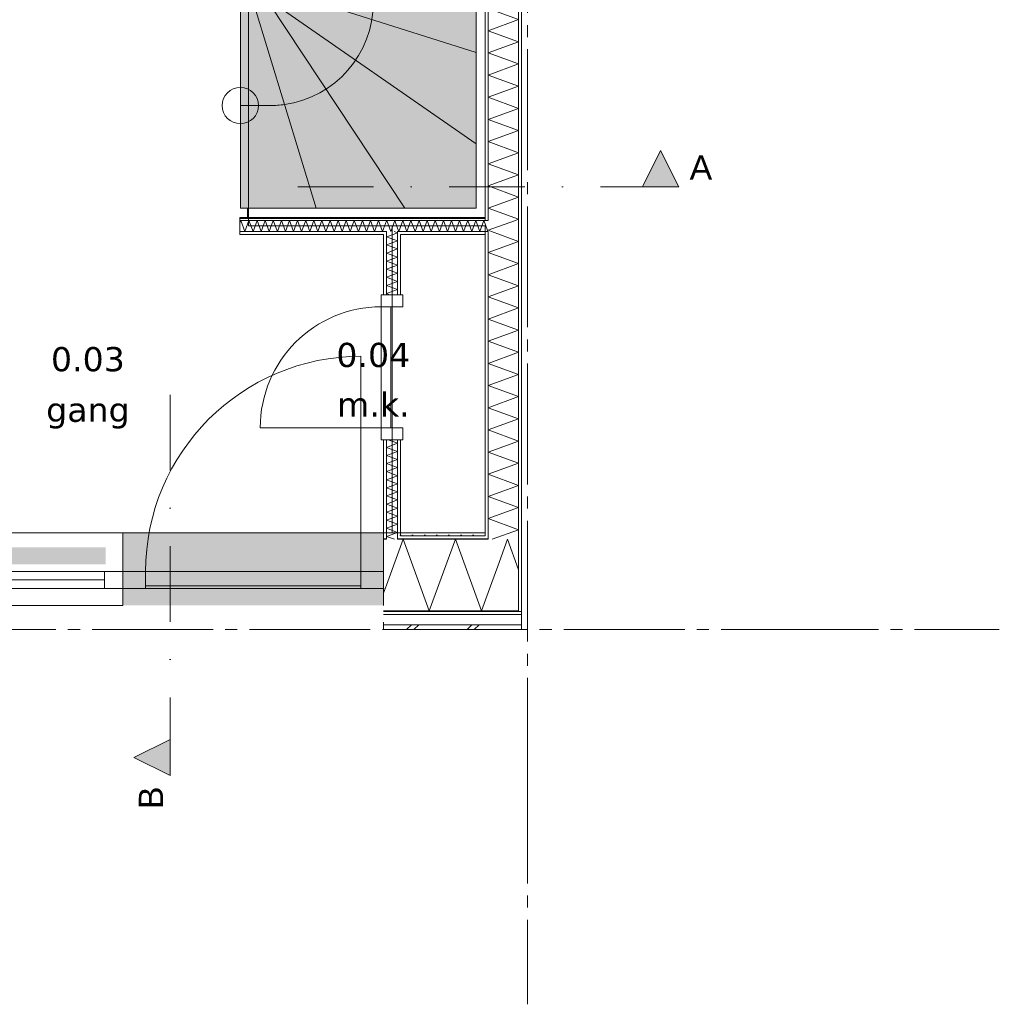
# Model space of a CAD drawing. Header units: millimetres. Extents: x -1649 to 77889, y -1550 to 37834.
# Tile 2 of 27: x 2401 to 6450, y -1550 to 2522. Entities that reach past the tile are written whole.
import ezdxf
from ezdxf.enums import TextEntityAlignment as Align

# ---------------------------------------------------------------- set-up
doc = ezdxf.new("R2010")
doc.units = ezdxf.units.MM
doc.header["$MEASUREMENT"] = 0
for name, pattern in [('B0204', [650, 500, -50, 50, -50]), ('B0302', [625.500011, 313.000011, -156.25, 0, -156.25]), ('B0701', [117.059997, 77.999997, -39.06])]:
    doc.linetypes.add(name, pattern=pattern)
for name, color, linetype in [('24 Trappen', 7, 'Continuous'), ('24 Trappen Afdek-arcering', 7, 'Continuous'), ('A Lijn doorsnede', 7, 'Continuous'), ('A Lijn doorsnede 2D arcering', 7, 'Continuous'), ('A Stramien.module', 7, 'Continuous'), ('New_21 Buitenwanden', 7, 'Continuous'), ('New_21 Buitenwanden 2D arcering', 7, 'Continuous'), ('New_21 Buitenwanden Afdek-arcering', 7, 'Continuous'), ('New_21 Buitenwanden Deuren', 7, 'Continuous'), ('New_21 Buitenwanden Doorsnede-arcering', 7, 'Continuous'), ('New_21 Buitenwanden Laagscheidingslijnen', 7, 'Continuous'), ('New_21 Buitenwanden Ramen', 7, 'Continuous'), ('New_22 C Binnenwanden', 7, 'Continuous'), ('New_22 C Binnenwanden Deuren', 7, 'Continuous'), ('New_22 C Binnenwanden Doorsnede-arcering', 7, 'Continuous'), ('New_22 C Binnenwanden Laagscheidingslijnen', 7, 'Continuous'), ('New_Z Gebruiksopp', 7, 'Continuous'), ('New_Z Gebruiksopp Zone omranding', 7, 'Continuous'), ('New_Z Gebruiksopp Zone tekst', 7, 'Continuous')]:
    doc.layers.add(name, color=color, linetype=linetype)
doc.styles.add('GENERATED_STYLE_1', font='verdana.ttf')
doc.styles.add('GENERATED_STYLE_2', font='verdana.ttf')
doc.styles.add('GENERATED_STYLE_3', font='arial.ttf')
pattern_1 = [(270, (0, 0), (25, 0), [])]
pattern_2 = [(90, (0, 0), (-25, 0), [])]
pattern_3 = [(180, (0, 0), (0, 25), [])]
pattern_4 = [(0, (0, 0), (0, 25), [])]

# ---------------------------------------------------------------- blocks, each defined once
blk = doc.blocks.new('gang_0.03_3_1', base_point=(2682.6, 1094.7))
at = {"layer": 'New_Z Gebruiksopp Zone tekst', "color": 2, "lineweight": 0}
for tag, style, p in [('DUMMY_941', 'GENERATED_STYLE_1', (2682.6, 1203.4)), ('DUMMY_942', 'GENERATED_STYLE_2', (2682.6, 996.3))]:
    blk.add_attdef(tag, text='', height=100, dxfattribs=dict(at, style=style)).set_placement(p, align=Align.TOP_LEFT)
for tag, style, p in [('ROOM_NUMBER', 'GENERATED_STYLE_1', (2682.6, 1168.1)), ('ROOM_NAME', 'GENERATED_STYLE_2', (2682.6, 959.1))]:
    blk.add_attdef(tag, text='', height=100, dxfattribs=dict(at, style=style)).set_placement(p, align=Align.TOP_CENTER)
blk = doc.blocks.new('m.k._0.04_4_1', base_point=(3862.3, 1112.2))
at = {"layer": 'New_Z Gebruiksopp Zone tekst', "color": 2, "lineweight": 0}
for tag, style, p in [('DUMMY_941', 'GENERATED_STYLE_1', (3862.3, 1220.9)), ('DUMMY_942', 'GENERATED_STYLE_2', (3862.3, 1013.8))]:
    blk.add_attdef(tag, text='', height=100, dxfattribs=dict(at, style=style)).set_placement(p, align=Align.TOP_LEFT)
for tag, style, p in [('ROOM_NUMBER', 'GENERATED_STYLE_1', (3862.3, 1185.6)), ('ROOM_NAME', 'GENERATED_STYLE_2', (3862.3, 980.8))]:
    blk.add_attdef(tag, text='', height=100, dxfattribs=dict(at, style=style)).set_placement(p, align=Align.TOP_CENTER)
blk = doc.blocks.new('Stair_1_1')
at = {"layer": '24 Trappen Afdek-arcering', "linetype": 'Continuous', "lineweight": 0, "true_color": 0xffffff}
for points in [[(3862, 3143.9), (4287, 3143.9), (4287, 3313.9)], [(3437, 2923.9), (4287, 2923.9), (4287, 3143.9), (3862, 3143.9), (3437, 2973.9)], [(3437, 2703.9), (4287, 2703.9), (4287, 2923.9), (3437, 2923.9)], [(3437, 2656), (4287, 2386), (4287, 2703.9), (3437, 2703.9)], [(3437, 2599.1), (4287, 2008.7), (4287, 2386), (3437, 2656)], [(3366.9, 2592), (3312.9, 2592), (3312.9, 1742), (3626.6, 1742)], [(3429.9, 2592), (3366.9, 2592), (3626.6, 1742), (3993, 1742)], [(3429.9, 2592), (3993, 1742), (4287, 1742), (4287, 2008.7), (3437, 2599.1), (3437, 2592)]]:
    blk.add_hatch(color=7, dxfattribs=at).paths.add_polyline_path(points)
at = {"layer": '24 Trappen', "color": 9, "linetype": 'B0701', "lineweight": 0}
for p, q in [((4325, 5080), (3369, 5080)), ((3369, 5080), (3369, 5042)), ((4325, 3436.8), (4325, 5080)), ((3369, 5042), (3311, 5042)), ((3311, 5042), (3311, 4192)), ((3369, 5042), (4287, 5042)), ((3703, 5042), (3369, 5042)), ((3703, 5042), (3395.9, 4192)), ((3395.9, 4192), (3703, 5042)), ((4126.2, 5042), (3429.9, 4192)), ((3429.9, 4192), (4126.2, 5042)), ((4126.2, 5042), (3703, 5042)), ((4287, 5042), (4126.2, 5042)), ((4287, 5042), (4287, 3421.6)), ((4287, 4655.6), (4287, 5042)), ((3369, 4617), (3619, 4867)), ((4287, 4655.6), (3437, 4184.9)), ((3437, 4184.9), (4287, 4655.6)), ((4287, 4323.2), (4287, 4655.6)), ((3437, 4617), (3369, 4617)), ((3619, 4367), (3369, 4617)), ((4287, 4323.2), (3437, 4100.2)), ((3437, 4100.2), (4287, 4323.2)), ((4287, 4023.9), (4287, 4323.2)), ((3311, 4192), (3369, 4192)), ((3437, 4192), (3369, 4192)), ((3369, 4192), (3369, 4154)), ((3369, 4192), (3395.9, 4192)), ((3369, 4154), (3399, 4154)), ((3395.9, 4192), (3429.9, 4192)), ((3399, 4154), (3399, 3066.4)), ((3429.9, 4192), (3437, 4192)), ((3437, 3081.6), (3437, 4192)), ((3437, 4192), (3437, 4184.9)), ((3437, 4184.9), (3437, 4100.2)), ((3862, 3251.6), (3862, 4192)), ((3437, 4100.2), (3437, 4023.9)), ((4287, 4023.9), (3437, 4023.9)), ((3437, 4023.9), (3437, 3803.9)), ((3437, 4023.9), (4287, 4023.9)), ((4287, 3803.9), (4287, 4023.9)), ((4287, 3803.9), (3437, 3803.9)), ((3437, 3803.9), (3437, 3583.9)), ((3437, 3803.9), (4287, 3803.9)), ((4287, 3583.9), (4287, 3803.9)), ((4287, 3583.9), (3437, 3583.9)), ((3437, 3583.9), (3437, 3363.9)), ((3437, 3583.9), (4287, 3583.9)), ((4287, 3421.6), (4287, 3583.9)), ((3437, 3081.6), (4287, 3421.6)), ((4142.7, 3363.9), (3437, 3363.9)), ((3437, 3363.9), (3437, 3143.9)), ((3437, 3363.9), (4142.7, 3363.9)), ((3437, 2973.9), (4287, 3313.9)), ((3592.7, 3143.9), (3437, 3143.9)), ((3437, 3143.9), (3437, 3081.6)), ((3437, 3143.9), (3592.7, 3143.9))]:
    blk.add_line(p, q, dxfattribs=at)
at = {"layer": '24 Trappen', "color": 9, "linetype": 'Continuous', "lineweight": 0}
for p, q in [((4287, 3313.9), (4287, 1742)), ((4287, 3143.9), (4287, 3313.9)), ((4325, 1704), (4325, 3329.1)), ((3612, 2893.9), (3862, 3143.9)), ((4287, 3143.9), (3862, 3143.9)), ((3862, 3143.9), (4287, 3143.9)), ((3862, 2592), (3862, 3143.9)), ((3862, 3143.9), (4112, 2893.9)), ((4287, 2923.9), (4287, 3143.9)), ((3437, 2592), (3437, 2973.9)), ((3437, 2973.9), (3437, 2923.9)), ((3399, 2958.7), (3399, 2630)), ((4287, 2923.9), (3437, 2923.9)), ((3437, 2923.9), (3437, 2703.9)), ((3437, 2923.9), (4287, 2923.9)), ((4287, 2703.9), (4287, 2923.9)), ((4287, 2703.9), (3437, 2703.9)), ((3437, 2703.9), (3437, 2656)), ((3437, 2703.9), (4287, 2703.9)), ((4287, 2386), (4287, 2703.9)), ((4287, 2386), (3437, 2656)), ((3437, 2656), (3437, 2599.1)), ((3437, 2656), (4287, 2386)), ((3399, 2630), (3342.9, 2630)), ((3342.9, 2630), (3342.9, 2592)), ((3366.9, 2592), (3312.9, 2592)), ((3312.9, 2592), (3312.9, 1742)), ((3342.9, 2592), (3437, 2592)), ((3626.6, 1742), (3366.9, 2592)), ((3366.9, 2592), (3626.6, 1742)), ((3429.9, 2592), (3366.9, 2592)), ((3993, 1742), (3429.9, 2592)), ((3429.9, 2592), (3993, 1742)), ((3437, 2592), (3429.9, 2592)), ((4287, 2008.7), (3437, 2599.1)), ((3437, 2599.1), (3437, 2592)), ((3437, 2599.1), (4287, 2008.7)), ((4287, 2008.7), (4287, 2386)), ((3312.9, 2167), (3437, 2167)), ((4287, 1742), (4287, 2008.7)), ((3312.9, 1742), (3626.6, 1742)), ((4287, 1742), (3342.9, 1742)), ((3342.9, 1742), (3342.9, 1704)), ((3626.6, 1742), (3993, 1742)), ((3993, 1742), (4287, 1742)), ((3342.9, 1704), (4325, 1704))]:
    blk.add_line(p, q, dxfattribs=at)
at = {"layer": '24 Trappen', "color": 9, "linetype": 'B0701', "lineweight": 0}
for centre, radius, start, end in [((3437, 4192), 425, 75.3544, 90), ((3437, 4192), 425, 0, 75.3544), ((3862, 3251.6), 75, 0, 180), ((3862, 3251.6), 75, 180, 0)]:
    blk.add_arc(centre, radius, start, end, dxfattribs=at)
at = {"layer": '24 Trappen', "color": 9, "linetype": 'Continuous', "lineweight": 0}
for centre, radius, start, end in [((3437, 2592), 425, 277.9125, 0), ((3312.9, 2167), 75, 0, 180), ((3312.9, 2167), 75, 180, 0), ((3437, 2592), 425, 270, 277.9125)]:
    blk.add_arc(centre, radius, start, end, dxfattribs=at)
blk = doc.blocks.new('Rnx horizontaal 26[1]_1')
at = {"layer": 'New_21 Buitenwanden Ramen', "color": 7, "linetype": 'Continuous', "lineweight": 0}
for p, q in [((1673, 400), (1661, 400)), ((1673, 400), (1661, 400)), ((2827, 400), (1673, 400)), ((1673, 388), (1673, 400)), ((1673, 388), (1673, 400)), ((1673, 373), (1673, 388)), ((1673, 373), (1673, 388)), ((1673, 240), (1673, 373)), ((1673, 240), (1673, 373)), ((2827, 388), (2827, 400)), ((2827, 388), (2827, 400)), ((2827, 400), (2839, 400)), ((2827, 400), (2839, 400)), ((2827, 373), (2827, 388)), ((2827, 373), (2827, 388)), ((2827, 240), (2827, 373)), ((2827, 240), (2827, 373)), ((1673, 240), (1749, 240)), ((1673, 177), (1673, 240)), ((1673, 177), (1673, 240)), ((1749, 240), (1749, 170)), ((1749, 240), (2751, 240)), ((2751, 205), (1749, 205)), ((2751, 170), (2751, 240)), ((2751, 240), (2827, 240)), ((2827, 177), (2827, 240)), ((2827, 177), (2827, 240)), ((1673, 170), (1673, 177)), ((1673, 170), (1673, 177)), ((2827, 170), (1673, 170)), ((1749, 170), (1673, 170)), ((1673, 162), (1673, 170)), ((2751, 170), (1749, 170)), ((2827, 170), (2751, 170)), ((2827, 170), (2827, 177)), ((2827, 170), (2827, 177)), ((2827, 162), (2827, 170)), ((1673, 120), (1673, 162)), ((2827, 120), (2827, 162)), ((1673, 100), (1673, 120)), ((2827, 100), (1673, 100)), ((2827, 100), (2827, 120))]:
    blk.add_line(p, q, dxfattribs=at)
for p in [(1673, 170), (2827, 170)]:
    blk.add_point(p, dxfattribs=at)
blk = doc.blocks.new('D1 26[1]_1')
at = {"layer": 'New_21 Buitenwanden Deuren', "color": 7, "linetype": 'Continuous', "lineweight": 0}
for p, q in [((3811, 240), (3811, 1130)), ((2827, 400), (2815, 400)), ((2827, 400), (2815, 400)), ((2827, 388), (2827, 400)), ((2827, 388), (2827, 400)), ((2827, 373), (2827, 388)), ((2827, 373), (2827, 388)), ((2827, 240), (2827, 373)), ((2827, 240), (2827, 373)), ((3905, 388), (3905, 400)), ((3905, 388), (3905, 400)), ((3905, 400), (3917, 400)), ((3905, 400), (3917, 400)), ((3905, 373), (3905, 388)), ((3905, 373), (3905, 388)), ((3905, 240), (3905, 373)), ((3905, 240), (3905, 373)), ((2921, 240), (2827, 240)), ((2827, 240), (2827, 170)), ((2827, 177), (2827, 240)), ((2827, 177), (2827, 240)), ((2921, 170), (2921, 240)), ((2921, 240), (3811, 240)), ((2921, 180), (2921, 240)), ((3905, 240), (3811, 240)), ((3811, 240), (3811, 170)), ((3811, 240), (3811, 180)), ((3905, 170), (3905, 240)), ((3905, 177), (3905, 240)), ((3905, 177), (3905, 240)), ((2827, 170), (2827, 177)), ((2827, 170), (2827, 177)), ((2827, 170), (3905, 170)), ((2827, 170), (2921, 170)), ((2827, 162), (2827, 170)), ((3811, 180), (2921, 180)), ((3811, 170), (3905, 170)), ((3905, 170), (3905, 177)), ((3905, 170), (3905, 177)), ((3905, 162), (3905, 170)), ((2827, 120), (2827, 162)), ((3905, 120), (3905, 162)), ((2827, 100), (2827, 120)), ((3905, 100), (3905, 120))]:
    blk.add_line(p, q, dxfattribs=at)
blk.add_arc((3811, 240), 890, 90, 180, dxfattribs=at)
for p in [(2827, 170), (3905, 170)]:
    blk.add_point(p, dxfattribs=at)
blk = doc.blocks.new('DS1 in wand 26[2]_1')
at = {"layer": 'New_21 Buitenwanden Deuren', "color": 7, "linetype": 'Continuous', "lineweight": 0}
for p, q in [((595, 400), (1673, 400)), ((1673, 388), (1673, 400)), ((1673, 388), (1673, 400)), ((1673, 400), (1749, 400)), ((1673, 400), (1749, 400)), ((1673, 373), (1673, 388)), ((1673, 373), (1673, 388)), ((1673, 340), (1673, 373)), ((1673, 340), (1673, 373)), ((1673, 335), (595, 335)), ((595, 335), (595, 275)), ((1673, 275), (1673, 335)), ((595, 275), (1673, 275)), ((1673, 177), (1673, 270)), ((1673, 162), (1673, 177)), ((1673, 120), (1673, 162)), ((595, 100), (1673, 100)), ((1134, 100), (1134, -20)), ((1673, 100), (1673, 120)), ((1334, -20), (1284, 30)), ((1134, -20), (1334, -20)), ((1334, -20), (1284, -70))]:
    blk.add_line(p, q, dxfattribs=at)
blk = doc.blocks.new('Wall_1_1', base_point=(595, 400))
at = {"layer": 'New_21 Buitenwanden 2D arcering', "linetype": 'Continuous', "lineweight": 0, "true_color": 0xffffff}
blk.add_hatch(color=7, dxfattribs=at).paths.add_polyline_path([(1673, 270), (2756, 270), (2756, 340), (1673, 340)])
at = {"layer": 'New_21 Buitenwanden Afdek-arcering', "linetype": 'Continuous', "lineweight": 0, "true_color": 0xffffff}
for points in [[(1673, 100), (1673, 400), (595, 400), (595, 100)], [(3905, 100), (3905, 400), (2827, 400), (2827, 100)]]:
    blk.add_hatch(color=7, dxfattribs=at).paths.add_polyline_path(points)
at = {"layer": 'New_21 Buitenwanden', "color": 9, "linetype": 'Continuous', "lineweight": 0}
for p, q in [((3905, 400), (3917, 400)), ((3905, 388), (3905, 400)), ((3905, 373), (3905, 388)), ((3905, 240), (3905, 373)), ((3905, 177), (3905, 240)), ((3905, 170), (3905, 177)), ((3905, 162), (3905, 170)), ((3905, 120), (3905, 162)), ((3905, 100), (3905, 120))]:
    blk.add_line(p, q, dxfattribs=at)
at = {"layer": 'New_21 Buitenwanden Deuren', "color": 7, "linetype": 'Continuous', "lineweight": 0}
for name in ['D1 26[1]_1', 'DS1 in wand 26[2]_1']:
    blk.add_blockref(name, (0, 0), dxfattribs=at)
at = {"layer": 'New_21 Buitenwanden Ramen', "color": 7, "linetype": 'Continuous', "lineweight": 0}
blk.add_blockref('Rnx horizontaal 26[1]_1', (0, 0), dxfattribs=at)
blk = doc.blocks.new('*X31')
at = {"layer": 'New_22 C Binnenwanden Doorsnede-arcering', "color": 7, "linetype": 'Continuous', "lineweight": 0}
for p, q in [((4337, 5044.6), (4463, 5090.5)), ((4458.8, 5092), (4463, 5090.5)), ((4337, 5044.6), (4463, 4998.8)), ((4337, 4952.9), (4463, 4998.8)), ((4337, 4952.9), (4463, 4907)), ((4337, 4861.2), (4463, 4907)), ((4337, 4861.2), (4463, 4815.3)), ((4337, 4769.5), (4463, 4815.3)), ((4337, 4769.5), (4463, 4723.6)), ((4337, 4677.7), (4463, 4723.6)), ((4337, 4677.7), (4463, 4631.9)), ((4337, 4586), (4463, 4631.9)), ((4337, 4586), (4463, 4540.2)), ((4337, 4494.3), (4463, 4540.2)), ((4337, 4494.3), (4463, 4448.4)), ((4337, 4402.6), (4463, 4448.4)), ((4337, 4402.6), (4463, 4356.7)), ((4337, 4310.9), (4463, 4356.7)), ((4337, 4310.9), (4463, 4265)), ((4337, 4219.1), (4463, 4265)), ((4337, 4219.1), (4463, 4173.3)), ((4337, 4127.4), (4463, 4173.3)), ((4337, 4127.4), (4463, 4081.6)), ((4337, 4035.7), (4463, 4081.6)), ((4337, 4035.7), (4463, 3989.8)), ((4337, 3944), (4463, 3989.8)), ((4337, 3944), (4463, 3898.1)), ((4337, 3852.3), (4463, 3898.1)), ((4337, 3852.3), (4463, 3806.4)), ((4337, 3760.5), (4463, 3806.4)), ((4337, 3760.5), (4463, 3714.7)), ((4337, 3668.8), (4463, 3714.7)), ((4337, 3668.8), (4463, 3623)), ((4337, 3577.1), (4463, 3623)), ((4337, 3577.1), (4463, 3531.2)), ((4337, 3485.4), (4463, 3531.2)), ((4337, 3485.4), (4463, 3439.5)), ((4337, 3393.7), (4463, 3439.5)), ((4337, 3393.7), (4463, 3347.8)), ((4337, 3301.9), (4463, 3347.8)), ((4337, 3301.9), (4463, 3256.1)), ((4337, 3210.2), (4463, 3256.1)), ((4337, 3210.2), (4463, 3164.4)), ((4337, 3118.5), (4463, 3164.4)), ((4337, 3118.5), (4463, 3072.6)), ((4337, 3026.8), (4463, 3072.6)), ((4337, 3026.8), (4463, 2980.9)), ((4337, 2935.1), (4463, 2980.9)), ((4337, 2935.1), (4463, 2889.2)), ((4337, 2843.3), (4463, 2889.2)), ((4337, 2843.3), (4463, 2797.5)), ((4337, 2751.6), (4463, 2797.5)), ((4337, 2751.6), (4463, 2705.8)), ((4337, 2659.9), (4463, 2705.8)), ((4337, 2659.9), (4463, 2614)), ((4337, 2568.2), (4463, 2614)), ((4337, 2568.2), (4463, 2522.3)), ((4337, 2476.5), (4463, 2522.3)), ((4337, 2476.5), (4463, 2430.6)), ((4337, 2384.7), (4463, 2430.6)), ((4337, 2384.7), (4463, 2338.9)), ((4337, 2293), (4463, 2338.9)), ((4337, 2293), (4463, 2247.2)), ((4337, 2201.3), (4463, 2247.2)), ((4337, 2201.3), (4463, 2155.4)), ((4337, 2109.6), (4463, 2155.4)), ((4337, 2109.6), (4463, 2063.7)), ((4337, 2017.9), (4463, 2063.7)), ((4337, 2017.9), (4463, 1972)), ((4337, 1926.1), (4463, 1972)), ((4337, 1926.1), (4463, 1880.3)), ((4337, 1834.4), (4463, 1880.3)), ((4337, 1834.4), (4463, 1788.5)), ((4337, 1742.7), (4463, 1788.5)), ((4337, 1742.7), (4463, 1696.8)), ((4449.7, 1692), (4463, 1696.8))]:
    blk.add_line(p, q, dxfattribs=at)
blk = doc.blocks.new('*X32')
at = {"layer": 'New_22 C Binnenwanden Doorsnede-arcering', "color": 7, "linetype": 'Continuous', "lineweight": 0}
for q in [(4449.7, 1692), (4350.7, 1646)]:
    blk.add_line((4337, 1651), q, dxfattribs=at)
blk = doc.blocks.new('*X33')
at = {"layer": 'New_22 C Binnenwanden Doorsnede-arcering', "color": 7, "linetype": 'Continuous', "lineweight": 0}
for p, q in [((4350.7, 1646), (4463, 1605.1)), ((4337, 1559.2), (4463, 1605.1)), ((4337, 1559.2), (4463, 1513.4)), ((4337, 1467.5), (4463, 1513.4)), ((4337, 1467.5), (4463, 1421.7)), ((4337, 1375.8), (4463, 1421.7)), ((4337, 1375.8), (4463, 1329.9)), ((4337, 1284.1), (4463, 1329.9)), ((4337, 1284.1), (4463, 1238.2)), ((4337, 1192.4), (4463, 1238.2)), ((4337, 1192.4), (4463, 1146.5)), ((4337, 1100.6), (4463, 1146.5)), ((4337, 1100.6), (4463, 1054.8)), ((4337, 1008.9), (4463, 1054.8)), ((4337, 1008.9), (4463, 963.1)), ((4337, 917.2), (4463, 963.1)), ((4337, 917.2), (4463, 871.3)), ((4337, 825.5), (4463, 871.3)), ((4337, 825.5), (4463, 779.6)), ((4337, 733.8), (4463, 779.6)), ((4337, 733.8), (4463, 687.9)), ((4337, 642), (4463, 687.9)), ((4337, 642), (4463, 596.2)), ((4337, 550.3), (4463, 596.2)), ((4337, 550.3), (4463, 504.5)), ((4337, 458.6), (4463, 504.5)), ((4337, 458.6), (4463, 412.7)), ((4353.8, 373), (4463, 412.7))]:
    blk.add_line(p, q, dxfattribs=at)
blk = doc.blocks.new('Wall_4_1', base_point=(4325, 400))
at = {"layer": 'New_22 C Binnenwanden Doorsnede-arcering', "linetype": 'Continuous', "lineweight": 0, "true_color": 0x000000}
h = blk.add_hatch(dxfattribs=at)
h.set_pattern_fill('325_Houtachtig_plaatmate_E0', color=18, style=0, pattern_type=2)
h.set_pattern_definition(pattern_1)
h.paths.add_polyline_path([(4475, 77), (4475, 7173), (4463, 7173), (4463, 77)])
h = blk.add_hatch(dxfattribs=at)
h.set_pattern_fill('325_Houtachtig_plaatmate_E0', color=18, style=0, pattern_type=2)
h.set_pattern_definition(pattern_1)
h.paths.add_polyline_path([(4337, 1704), (4337, 5080), (4325, 5080), (4325, 1704)])
h = blk.add_hatch(dxfattribs=at)
h.set_pattern_fill('325_Houtachtig_plaatmate_E0', color=18, style=0, pattern_type=2)
h.set_pattern_definition(pattern_1)
h.paths.add_polyline_path([(4337, 1692), (4337, 1704), (4325, 1704), (4325, 1692)])
h = blk.add_hatch(dxfattribs=at)
h.set_pattern_fill('325_Houtachtig_plaatmate_E0', color=18, style=0, pattern_type=2)
h.set_pattern_definition(pattern_1)
h.paths.add_polyline_path([(4337, 1634), (4337, 1646), (4325, 1646), (4325, 1634)])
h = blk.add_hatch(dxfattribs=at)
h.set_pattern_fill('325_Houtachtig_plaatmate_E0', color=18, style=0, pattern_type=2)
h.set_pattern_definition(pattern_1)
h.paths.add_polyline_path([(4337, 388), (4337, 1634), (4325, 1634), (4325, 400), (4329.5, 388)])
h = blk.add_hatch(dxfattribs=at)
h.set_pattern_fill('325_Houtachtig_plaatmate_E0', color=18, style=0, pattern_type=2)
h.set_pattern_definition(pattern_1)
h.paths.add_polyline_path([(4329.5, 388), (4325, 400), (4325, 388)])
at = {"layer": 'New_21 Buitenwanden Laagscheidingslijnen', "color": 1, "linetype": 'Continuous', "lineweight": 0}
blk.add_line((4325, 400), (4325, 388), dxfattribs=at)
at = {"layer": 'New_22 C Binnenwanden', "color": 1, "linetype": 'Continuous', "lineweight": 0, "flags": 128}
for points in [[(4475, 77), (4475, 7173)], [(4325, 5080), (4325, 1704)], [(4325, 1634), (4325, 400)]]:
    blk.add_lwpolyline(points, dxfattribs=at)
at = {"layer": 'New_22 C Binnenwanden Laagscheidingslijnen', "color": 1, "linetype": 'Continuous', "lineweight": 0}
for p, q in [((4463, 6877), (4463, 373)), ((4337, 5092), (4337, 1692)), ((4337, 1692), (4325, 1692)), ((4325, 1646), (4337, 1646)), ((4337, 1646), (4337, 388)), ((4337, 373), (4337, 388)), ((4463, 77), (4463, 373))]:
    blk.add_line(p, q, dxfattribs=at)
at = {"layer": 'New_22 C Binnenwanden', "color": 1, "lineweight": 0}
for name in ['*X31', '*X32', '*X33']:
    blk.add_blockref(name, (0, 0), dxfattribs=at)
blk = doc.blocks.new('*X47')
at = {"layer": 'New_22 C Binnenwanden Doorsnede-arcering', "color": 7, "linetype": 'Continuous', "lineweight": 0}
for p in [(3925, 388), (3950.2, 373)]:
    blk.add_line(p, (3917, 385.1), dxfattribs=at)
blk = doc.blocks.new('*X48')
at = {"layer": 'New_22 C Binnenwanden Doorsnede-arcering', "color": 7, "linetype": 'Continuous', "lineweight": 0}
blk.add_line((3958, 400), (3925, 388), dxfattribs=at)
blk = doc.blocks.new('*X49')
at = {"layer": 'New_22 C Binnenwanden Doorsnede-arcering', "color": 7, "linetype": 'Continuous', "lineweight": 0}
for q in [(3944.4, 1634), (3948.7, 1646)]:
    blk.add_line((3963, 1640.8), q, dxfattribs=at)
blk = doc.blocks.new('*X50')
at = {"layer": 'New_22 C Binnenwanden Doorsnede-arcering', "color": 7, "linetype": 'Continuous', "lineweight": 0}
for p, q in [((3963, 770.2), (3923.2, 784.6)), ((3963, 770.2), (3917, 753.4)), ((3963, 736.7), (3917, 753.4)), ((3963, 736.7), (3917, 719.9)), ((3963, 703.2), (3917, 719.9)), ((3963, 703.2), (3917, 686.4)), ((3963, 669.7), (3917, 686.4)), ((3963, 669.7), (3917, 653)), ((3963, 636.2), (3917, 653)), ((3963, 636.2), (3917, 619.5)), ((3963, 602.7), (3917, 619.5)), ((3963, 602.7), (3917, 586)), ((3963, 569.2), (3917, 586)), ((3963, 569.2), (3917, 552.5)), ((3963, 535.8), (3917, 552.5)), ((3963, 535.8), (3917, 519)), ((3963, 502.3), (3917, 519)), ((3963, 502.3), (3917, 485.5)), ((3963, 468.8), (3917, 485.5)), ((3963, 468.8), (3917, 452.1)), ((3963, 435.3), (3917, 452.1)), ((3963, 435.3), (3917, 418.6)), ((3963, 401.8), (3917, 418.6)), ((3963, 401.8), (3958, 400))]:
    blk.add_line(p, q, dxfattribs=at)
blk = doc.blocks.new('*X51')
at = {"layer": 'New_22 C Binnenwanden Doorsnede-arcering', "color": 7, "linetype": 'Continuous', "lineweight": 0}
for p, q in [((3944.4, 1634), (3917, 1624)), ((3963, 1607.3), (3917, 1624)), ((3963, 1607.3), (3917, 1590.5)), ((3963, 1573.8), (3917, 1590.5)), ((3963, 1573.8), (3917, 1557.1)), ((3963, 1540.3), (3917, 1557.1)), ((3963, 1540.3), (3917, 1523.6)), ((3963, 1506.8), (3917, 1523.6)), ((3963, 1506.8), (3917, 1490.1)), ((3963, 1473.4), (3917, 1490.1)), ((3963, 1473.4), (3917, 1456.6)), ((3963, 1439.9), (3917, 1456.6)), ((3963, 1439.9), (3917, 1423.1)), ((3963, 1406.4), (3917, 1423.1)), ((3963, 1406.4), (3917, 1389.6)), ((3930.7, 1384.6), (3917, 1389.6))]:
    blk.add_line(p, q, dxfattribs=at)
blk = doc.blocks.new('D1 bl 26[6]_1')
at = {"layer": 'New_22 C Binnenwanden Deuren', "color": 7, "linetype": 'Continuous', "lineweight": 0}
for p, q in [((3895, 1334.6), (3895, 1384.6)), ((3895, 1384.6), (3985, 1384.6)), ((3905, 1384.6), (3917, 1384.6)), ((3917, 1384.6), (3963, 1384.6)), ((3963, 1384.6), (3975, 1384.6)), ((3985, 1384.6), (3985, 1334.6)), ((3985, 1334.6), (3895, 1334.6)), ((3895, 1334.6), (3895, 834.6)), ((3935, 1334.6), (3895, 1334.6)), ((3935, 834.6), (3935, 1334.6)), ((3895, 834.6), (3395, 834.6)), ((3895, 784.6), (3895, 834.6)), ((3895, 834.6), (3985, 834.6)), ((3895, 834.6), (3935, 834.6)), ((3985, 834.6), (3985, 784.6)), ((3985, 784.6), (3895, 784.6)), ((3905, 784.6), (3917, 784.6)), ((3917, 784.6), (3963, 784.6)), ((3963, 784.6), (3975, 784.6))]:
    blk.add_line(p, q, dxfattribs=at)
blk.add_arc((3895, 834.6), 500, 90, 180, dxfattribs=at)
blk = doc.blocks.new('Wall_8_1', base_point=(3940, 400))
at = {"layer": 'New_22 C Binnenwanden Doorsnede-arcering', "linetype": 'Continuous', "lineweight": 0, "true_color": 0x000000}
h = blk.add_hatch(dxfattribs=at)
h.set_pattern_fill('325_Houtachtig_plaatmate_E0', color=18, style=0, pattern_type=2)
h.set_pattern_definition(pattern_2)
h.paths.add_polyline_path([(3917, 1634), (3905, 1634), (3905, 1384.6), (3917, 1384.6)])
h = blk.add_hatch(dxfattribs=at)
h.set_pattern_fill('325_Houtachtig_plaatmate_E0', color=18, style=0, pattern_type=2)
h.set_pattern_definition(pattern_2)
h.paths.add_polyline_path([(3963, 1634), (3963, 1384.6), (3975, 1384.6), (3975, 1634)])
h = blk.add_hatch(dxfattribs=at)
h.set_pattern_fill('325_Houtachtig_plaatmate_E0', color=18, style=0, pattern_type=2)
h.set_pattern_definition(pattern_2)
h.paths.add_polyline_path([(3905, 400), (3917, 400), (3917, 784.6), (3905, 784.6)])
h = blk.add_hatch(dxfattribs=at)
h.set_pattern_fill('325_Houtachtig_plaatmate_E0', color=18, style=0, pattern_type=2)
h.set_pattern_definition(pattern_2)
h.paths.add_polyline_path([(3963, 400), (3975, 400), (3975, 784.6), (3963, 784.6)])
h = blk.add_hatch(dxfattribs=at)
h.set_pattern_fill('325_Houtachtig_plaatmate_E0', color=18, style=0, pattern_type=2)
h.set_pattern_definition(pattern_2)
h.paths.add_polyline_path([(3917, 400), (3905, 400), (3905, 388), (3917, 388)])
h = blk.add_hatch(dxfattribs=at)
h.set_pattern_fill('325_Houtachtig_plaatmate_E0', color=18, style=0, pattern_type=2)
h.set_pattern_definition(pattern_2)
h.paths.add_polyline_path([(3975, 400), (3963, 400), (3963, 388), (3975, 388)])
at = {"layer": 'New_21 Buitenwanden Laagscheidingslijnen', "color": 1, "linetype": 'Continuous', "lineweight": 0}
for p, q in [((3905, 400), (3905, 388)), ((3917, 400), (3917, 388)), ((3917, 388), (3917, 373)), ((3963, 388), (3963, 400)), ((3963, 373), (3963, 388)), ((3975, 388), (3975, 400))]:
    blk.add_line(p, q, dxfattribs=at)
at = {"layer": 'New_22 C Binnenwanden', "color": 1, "linetype": 'Continuous', "lineweight": 0}
for p, q in [((3905, 1384.6), (3917, 1384.6)), ((3917, 1384.6), (3963, 1384.6)), ((3963, 1384.6), (3975, 1384.6)), ((3905, 784.6), (3917, 784.6)), ((3917, 784.6), (3963, 784.6)), ((3963, 784.6), (3975, 784.6))]:
    blk.add_line(p, q, dxfattribs=at)
at = {"layer": 'New_22 C Binnenwanden', "color": 1, "linetype": 'Continuous', "lineweight": 0, "flags": 128}
for points in [[(3905, 1634), (3905, 1384.6)], [(3975, 1384.6), (3975, 1634)], [(3905, 784.6), (3905, 400)], [(3975, 400), (3975, 784.6)]]:
    blk.add_lwpolyline(points, dxfattribs=at)
at = {"layer": 'New_22 C Binnenwanden Laagscheidingslijnen', "color": 1, "linetype": 'Continuous', "lineweight": 0}
for p, q in [((3917, 1646), (3917, 1634)), ((3917, 1384.6), (3917, 1634)), ((3963, 1634), (3963, 1646)), ((3963, 1384.6), (3963, 1634)), ((3917, 400), (3917, 784.6)), ((3963, 400), (3963, 784.6))]:
    blk.add_line(p, q, dxfattribs=at)
at = {"layer": 'New_22 C Binnenwanden', "color": 1, "lineweight": 0}
for name in ['*X51', '*X49', '*X50', '*X47', '*X48']:
    blk.add_blockref(name, (0, 0), dxfattribs=at)
at = {"layer": 'New_22 C Binnenwanden Deuren', "color": 7, "linetype": 'Continuous', "lineweight": 0}
blk.add_blockref('D1 bl 26[6]_1', (0, 0), dxfattribs=at)
blk = doc.blocks.new('*X54')
at = {"layer": 'New_22 C Binnenwanden Doorsnede-arcering', "color": 7, "linetype": 'Continuous', "lineweight": 0}
for p in [(4325, 1677.2), (4337, 1647.8)]:
    blk.add_line(p, (4336.3, 1646), dxfattribs=at)
blk = doc.blocks.new('*X55')
at = {"layer": 'New_22 C Binnenwanden Doorsnede-arcering', "color": 7, "linetype": 'Continuous', "lineweight": 0}
for p, q in [((3984.7, 1692), (3968, 1646)), ((3984.7, 1692), (4001.5, 1646)), ((4018.2, 1692), (4001.5, 1646)), ((4018.2, 1692), (4035, 1646)), ((4051.7, 1692), (4035, 1646)), ((4051.7, 1692), (4068.5, 1646)), ((4085.2, 1692), (4068.5, 1646)), ((4085.2, 1692), (4101.9, 1646)), ((4118.7, 1692), (4101.9, 1646)), ((4118.7, 1692), (4135.4, 1646)), ((4152.2, 1692), (4135.4, 1646)), ((4152.2, 1692), (4168.9, 1646)), ((4185.7, 1692), (4168.9, 1646)), ((4185.7, 1692), (4202.4, 1646)), ((4219.1, 1692), (4202.4, 1646)), ((4219.1, 1692), (4235.9, 1646)), ((4252.6, 1692), (4235.9, 1646)), ((4252.6, 1692), (4269.4, 1646)), ((4286.1, 1692), (4269.4, 1646)), ((4286.1, 1692), (4302.9, 1646)), ((4319.6, 1692), (4302.9, 1646)), ((4319.6, 1692), (4325, 1677.2)), ((3963, 1659.7), (3968, 1646))]:
    blk.add_line(p, q, dxfattribs=at)
blk = doc.blocks.new('*X56')
at = {"layer": 'New_22 C Binnenwanden Doorsnede-arcering', "color": 7, "linetype": 'Continuous', "lineweight": 0}
for p, q in [((3917.8, 1692), (3917, 1689.9)), ((3917.8, 1692), (3934.5, 1646)), ((3951.3, 1692), (3934.5, 1646)), ((3951.3, 1692), (3963, 1659.7))]:
    blk.add_line(p, q, dxfattribs=at)
blk = doc.blocks.new('*X57')
at = {"layer": 'New_22 C Binnenwanden Doorsnede-arcering', "color": 7, "linetype": 'Continuous', "lineweight": 0}
for p, q in [((3315, 1692), (3311, 1680.9)), ((3315, 1692), (3331.8, 1646)), ((3348.5, 1692), (3331.8, 1646)), ((3348.5, 1692), (3365.3, 1646)), ((3382, 1692), (3365.3, 1646)), ((3382, 1692), (3398.8, 1646)), ((3415.5, 1692), (3398.8, 1646)), ((3415.5, 1692), (3432.2, 1646)), ((3449, 1692), (3432.2, 1646)), ((3449, 1692), (3465.7, 1646)), ((3482.5, 1692), (3465.7, 1646)), ((3482.5, 1692), (3499.2, 1646)), ((3516, 1692), (3499.2, 1646)), ((3516, 1692), (3532.7, 1646)), ((3549.4, 1692), (3532.7, 1646)), ((3549.4, 1692), (3566.2, 1646)), ((3582.9, 1692), (3566.2, 1646)), ((3582.9, 1692), (3599.7, 1646)), ((3616.4, 1692), (3599.7, 1646)), ((3616.4, 1692), (3633.2, 1646)), ((3649.9, 1692), (3633.2, 1646)), ((3649.9, 1692), (3666.6, 1646)), ((3683.4, 1692), (3666.6, 1646)), ((3683.4, 1692), (3700.1, 1646)), ((3716.9, 1692), (3700.1, 1646)), ((3716.9, 1692), (3733.6, 1646)), ((3750.3, 1692), (3733.6, 1646)), ((3750.3, 1692), (3767.1, 1646)), ((3783.8, 1692), (3767.1, 1646)), ((3783.8, 1692), (3800.6, 1646)), ((3817.3, 1692), (3800.6, 1646)), ((3817.3, 1692), (3834.1, 1646)), ((3850.8, 1692), (3834.1, 1646)), ((3850.8, 1692), (3867.5, 1646)), ((3884.3, 1692), (3867.5, 1646)), ((3884.3, 1692), (3901, 1646)), ((3917, 1689.9), (3901, 1646))]:
    blk.add_line(p, q, dxfattribs=at)
blk = doc.blocks.new('Wall_9_1', base_point=(4325, 1669))
at = {"layer": 'New_22 C Binnenwanden Doorsnede-arcering', "linetype": 'Continuous', "lineweight": 0, "true_color": 0x000000}
h = blk.add_hatch(dxfattribs=at)
h.set_pattern_fill('325_Houtachtig_plaatmate_E0', color=18, style=0, pattern_type=2)
h.set_pattern_definition(pattern_3)
h.paths.add_polyline_path([(4325, 1704), (3311, 1704), (3311, 1692), (4325, 1692)])
h = blk.add_hatch(dxfattribs=at)
h.set_pattern_fill('325_Houtachtig_plaatmate_E0', color=18, style=0, pattern_type=2)
h.set_pattern_definition(pattern_3)
h.paths.add_polyline_path([(3905, 1646), (3311, 1646), (3311, 1634), (3905, 1634)])
h = blk.add_hatch(dxfattribs=at)
h.set_pattern_fill('325_Houtachtig_plaatmate_E0', color=18, style=0, pattern_type=2)
h.set_pattern_definition(pattern_3)
h.paths.add_polyline_path([(3905, 1634), (3917, 1634), (3917, 1646), (3905, 1646)])
h = blk.add_hatch(dxfattribs=at)
h.set_pattern_fill('325_Houtachtig_plaatmate_E0', color=18, style=0, pattern_type=2)
h.set_pattern_definition(pattern_3)
h.paths.add_polyline_path([(3963, 1634), (3975, 1634), (3975, 1646), (3963, 1646)])
h = blk.add_hatch(dxfattribs=at)
h.set_pattern_fill('325_Houtachtig_plaatmate_E0', color=18, style=0, pattern_type=2)
h.set_pattern_definition(pattern_3)
h.paths.add_polyline_path([(3975, 1634), (4325, 1634), (4325, 1646), (3975, 1646)])
at = {"layer": 'New_22 C Binnenwanden', "color": 1, "linetype": 'Continuous', "lineweight": 0, "flags": 128}
for points in [[(4325, 1704), (3311, 1704)], [(3311, 1704), (3311, 1692)], [(3311, 1692), (3311, 1646)], [(3311, 1646), (3311, 1634)], [(3311, 1634), (3905, 1634)], [(3975, 1634), (4325, 1634)]]:
    blk.add_lwpolyline(points, dxfattribs=at)
at = {"layer": 'New_22 C Binnenwanden Laagscheidingslijnen', "color": 1, "linetype": 'Continuous', "lineweight": 0}
for p, q in [((3917, 1692), (3311, 1692)), ((3963, 1692), (3917, 1692)), ((4325, 1692), (3963, 1692)), ((4337, 1692), (4325, 1692)), ((3905, 1646), (3311, 1646)), ((3917, 1646), (3905, 1646)), ((3917, 1646), (3917, 1634)), ((3975, 1646), (3963, 1646)), ((3963, 1634), (3963, 1646)), ((4325, 1646), (3975, 1646)), ((4325, 1646), (4337, 1646))]:
    blk.add_line(p, q, dxfattribs=at)
at = {"layer": 'New_22 C Binnenwanden', "color": 1, "lineweight": 0}
for name in ['*X57', '*X56', '*X55', '*X54']:
    blk.add_blockref(name, (0, 0), dxfattribs=at)
blk = doc.blocks.new('*X92')
at = {"layer": 'New_21 Buitenwanden Doorsnede-arcering', "color": 7, "linetype": 'Continuous', "lineweight": 0}
for p in [(4376.7, 262), (4463, 247)]:
    blk.add_line(p, (4417.1, 373), dxfattribs=at)
blk = doc.blocks.new('*X94')
at = {"layer": 'New_21 Buitenwanden Doorsnede-arcering', "color": 7, "linetype": 'Continuous', "lineweight": 0}
for p, q in [((4000, 0), (4020, 20)), ((4030, 0), (4050, 20)), ((4250, 0), (4270, 20)), ((4280, 0), (4300, 20))]:
    blk.add_line(p, q, dxfattribs=at)
blk = doc.blocks.new('*X95')
at = {"layer": 'New_21 Buitenwanden Doorsnede-arcering', "color": 7, "linetype": 'Continuous', "lineweight": 0}
blk.add_line((3905, 149.9), (3917, 182.9), dxfattribs=at)
blk = doc.blocks.new('*X96')
at = {"layer": 'New_21 Buitenwanden Doorsnede-arcering', "color": 7, "linetype": 'Continuous', "lineweight": 0}
blk.add_line((3917, 182.9), (3963, 309.3), dxfattribs=at)
blk = doc.blocks.new('*X97')
at = {"layer": 'New_21 Buitenwanden Doorsnede-arcering', "color": 7, "linetype": 'Continuous', "lineweight": 0}
for p, q in [((3963, 309.3), (3986.2, 373)), ((4093.9, 77), (3986.2, 373)), ((4093.9, 77), (4201.7, 373)), ((4309.4, 77), (4201.7, 373)), ((4309.4, 77), (4337, 152.8))]:
    blk.add_line(p, q, dxfattribs=at)
blk = doc.blocks.new('*X98')
at = {"layer": 'New_21 Buitenwanden Doorsnede-arcering', "color": 7, "linetype": 'Continuous', "lineweight": 0}
blk.add_line((4337, 152.8), (4376.7, 262), dxfattribs=at)
blk = doc.blocks.new('Wall_15_1', base_point=(4325, 400))
at = {"layer": 'New_21 Buitenwanden Doorsnede-arcering', "linetype": 'Continuous', "lineweight": 0, "true_color": 0x000000}
h = blk.add_hatch(dxfattribs=at)
h.set_pattern_fill('325_Houtachtig_plaatmate_E0', color=18, style=0, pattern_type=2)
h.set_pattern_definition(pattern_4)
h.paths.add_polyline_path([(3917, 388), (3905, 388), (3905, 373), (3917, 373)])
h = blk.add_hatch(dxfattribs=at)
h.set_pattern_fill('325_Houtachtig_plaatmate_E0', color=18, style=0, pattern_type=2)
h.set_pattern_definition(pattern_4)
h.paths.add_polyline_path([(3975, 388), (3963, 388), (3963, 373), (3975, 373)])
h = blk.add_hatch(dxfattribs=at)
h.set_pattern_fill('720_Gips_0001', color=18, style=0, pattern_type=2)
h.set_pattern_definition([(0, (0, 0), (0, 86.6025), [0, -50]), (0, (25, 43.3), (0, 86.6025), [0, -50])])
h.paths.add_polyline_path([(4325, 400), (3975, 400), (3975, 388), (4325, 388)])
h = blk.add_hatch(dxfattribs=at)
h.set_pattern_fill('325_Houtachtig_plaatmate_E0', color=18, style=0, pattern_type=2)
h.set_pattern_definition(pattern_4)
h.paths.add_polyline_path([(4325, 388), (3975, 388), (3975, 373), (4325, 373)])
h = blk.add_hatch(dxfattribs=at)
h.set_pattern_fill('325_Houtachtig_plaatmate_E0', color=18, style=0, pattern_type=2)
h.set_pattern_definition(pattern_4)
h.paths.add_polyline_path([(4325, 373), (4335.125, 373), (4329.5, 388), (4325, 388)])
h = blk.add_hatch(dxfattribs=at)
h.set_pattern_fill('325_Houtachtig_plaatmate_E0', color=18, style=0, pattern_type=2)
h.set_pattern_definition(pattern_4)
h.paths.add_polyline_path([(4337, 373), (4337, 388), (4329.5, 388), (4335.125, 373)])
h = blk.add_hatch(dxfattribs=at)
h.set_pattern_fill('325_Houtachtig_plaatmate_E0', color=18, style=0, pattern_type=2)
h.set_pattern_definition(pattern_4)
h.paths.add_polyline_path([(3905, 62), (4451.75, 62), (4446.125, 77), (3905, 77)])
h = blk.add_hatch(dxfattribs=at)
h.set_pattern_fill('325_Houtachtig_plaatmate_E0', color=18, style=0, pattern_type=2)
h.set_pattern_definition(pattern_4)
h.paths.add_polyline_path([(4463, 62), (4463, 77), (4446.125, 77), (4451.75, 62)])
h = blk.add_hatch(dxfattribs=at)
h.set_pattern_fill('325_Houtachtig_plaatmate_E0', color=18, style=0, pattern_type=2)
h.set_pattern_definition(pattern_4)
h.paths.add_polyline_path([(4475, 62), (4475, 77), (4463, 77), (4463, 62)])
at = {"layer": 'New_21 Buitenwanden', "color": 9, "linetype": 'Continuous', "lineweight": 0, "flags": 128}
for points in [[(4325, 400), (3975, 400)], [(3905, 20), (3905, 30)], [(3905, 0), (3905, 20)], [(3905, 0), (4475, 0)]]:
    blk.add_lwpolyline(points, dxfattribs=at)
at = {"layer": 'New_21 Buitenwanden Laagscheidingslijnen', "color": 1, "linetype": 'Continuous', "lineweight": 0}
for p, q in [((3905, 400), (3905, 388)), ((3917, 388), (3917, 373)), ((3963, 373), (3963, 388)), ((3975, 388), (3975, 400)), ((4325, 400), (4325, 388))]:
    blk.add_line(p, q, dxfattribs=at)
at = {"layer": 'New_21 Buitenwanden Laagscheidingslijnen', "color": 9, "linetype": 'Continuous', "lineweight": 0}
for p, q in [((3905, 373), (3917, 373)), ((3963, 373), (3975, 373)), ((3975, 388), (4325, 388)), ((3975, 373), (4325, 373)), ((4325, 373), (4335.125, 373)), ((3905, 77), (3917, 77)), ((3905, 62), (4451.75, 62)), ((3917, 77), (3963, 77)), ((3963, 77), (4337, 77)), ((4337, 77), (4446.125, 77)), ((3905, 20), (4467.5, 20))]:
    blk.add_line(p, q, dxfattribs=at)
at = {"layer": 'New_22 C Binnenwanden', "color": 9, "linetype": 'Continuous', "lineweight": 0, "flags": 128}
for points in [[(4475, 62), (4475, 77)], [(4475, 20), (4475, 62)], [(4475, 0), (4475, 20)]]:
    blk.add_lwpolyline(points, dxfattribs=at)
at = {"layer": 'New_22 C Binnenwanden Laagscheidingslijnen', "color": 9, "linetype": 'Continuous', "lineweight": 0}
for p, q in [((4337, 373), (4335.125, 373)), ((4463, 77), (4446.125, 77)), ((4463, 62), (4451.75, 62)), ((4475, 62), (4463, 62)), ((4475, 20), (4467.5, 20))]:
    blk.add_line(p, q, dxfattribs=at)
at = {"layer": 'New_22 C Binnenwanden Laagscheidingslijnen', "color": 1, "linetype": 'Continuous', "lineweight": 0}
for p, q in [((4337, 373), (4337, 388)), ((4463, 77), (4463, 373))]:
    blk.add_line(p, q, dxfattribs=at)
at = {"layer": 'New_21 Buitenwanden', "color": 1, "lineweight": 0}
for name in ['*X97', '*X92', '*X96', '*X98', '*X95', '*X94']:
    blk.add_blockref(name, (0, 0), dxfattribs=at)
blk = doc.blocks.new('Standard grid marker_2')
at = {"layer": 'A Stramien.module', "color": 7, "linetype": 'B0204', "lineweight": 0}
for p, q in [((1000, 0), (9800, 0)), ((9800, 0), (10800, 0))]:
    blk.add_line(p, q, dxfattribs=at)
blk = doc.blocks.new('Standard grid marker')
at = {"layer": 'A Stramien.module', "color": 7, "linetype": 'B0204', "lineweight": 0}
for p, q in [((1000, 0), (0, 0)), ((1000, 0), (7000, 0)), ((7000, 0), (8000, 0))]:
    blk.add_line(p, q, dxfattribs=at)
blk = doc.blocks.new('Cutting Plane_1_1', base_point=(-550, 1830.7))
at = {"layer": 'A Lijn doorsnede 2D arcering', "linetype": 'Continuous', "lineweight": 0, "true_color": 0x000000}
blk.add_hatch(color=18, dxfattribs=at).paths.add_polyline_path([(5125, 1830.7), (5050, 1980.7), (4975, 1830.7)])
at = {"layer": 'A Lijn doorsnede', "color": 9, "linetype": 'B0302', "lineweight": 0}
blk.add_line((3550, 1830.7), (4975, 1830.7), dxfattribs=at)
at = {"layer": 'A Lijn doorsnede', "color": 2, "linetype": 'Continuous', "lineweight": 0, "flags": 128}
blk.add_lwpolyline([(5125, 1830.7), (4975, 1830.7), (5050, 1980.7)], close=True, dxfattribs=at)
at = {"layer": 'A Lijn doorsnede', "color": 2, "lineweight": 0, "insert": (5170, 1860.7), "char_height": 100, "attachment_point": 7, "style": 'GENERATED_STYLE_3'}
blk.add_mtext('\\A1;{\\pql;\\pt0;\\fArial|b0|i0|c0|p0;\\W1.000000;A}', dxfattribs=at)
blk = doc.blocks.new('Cutting Plane_2_1', base_point=(3023.1, 8076.8))
at = {"layer": 'A Lijn doorsnede 2D arcering', "linetype": 'Continuous', "lineweight": 0, "true_color": 0x000000}
blk.add_hatch(color=18, dxfattribs=at).paths.add_polyline_path([(3023.1, -604.4), (3023.1, -454.4), (2873.1, -529.4)])
at = {"layer": 'A Lijn doorsnede', "color": 9, "linetype": 'B0302', "lineweight": 0}
blk.add_line((3023.1, 970.6), (3023.1, -454.4), dxfattribs=at)
at = {"layer": 'A Lijn doorsnede', "color": 2, "linetype": 'Continuous', "lineweight": 0, "flags": 128}
blk.add_lwpolyline([(3023.1, -604.4), (3023.1, -454.4), (2873.1, -529.4)], close=True, dxfattribs=at)
at = {"layer": 'A Lijn doorsnede', "color": 2, "lineweight": 0, "insert": (2993.1, -649.4), "char_height": 100, "attachment_point": 9, "rotation": 90, "style": 'GENERATED_STYLE_3'}
blk.add_mtext('\\A1;{\\pqr;\\pt0;\\fArial|b0|i0|c0|p0;\\W1.000000;B}', dxfattribs=at)

msp = doc.modelspace()

# ---------------------------------------------------------------- linework, layer by layer
at = {"layer": 'New_Z Gebruiksopp Zone omranding', "color": 254, "linetype": 'Continuous', "lineweight": 0, "true_color": 0xd1c2fc, "flags": 128}
msp.add_lwpolyline([(3940, 1669), (3346, 1669), (3346, 5115), (2276, 5115), (2276, 400), (3940, 400)], close=True, dxfattribs=at)
at = {"layer": 'New_Z Gebruiksopp Zone omranding', "color": 51, "linetype": 'Continuous', "lineweight": 0, "true_color": 0xf8f294, "flags": 128}
msp.add_lwpolyline([(4325, 400), (4325, 1669), (3940, 1669), (3940, 400)], close=True, dxfattribs=at)

# ---------------------------------------------------------------- block references
at = {"layer": '24 Trappen', "color": 253, "linetype": 'Continuous', "lineweight": 0, "true_color": 0x99a3a6}
msp.add_blockref('Stair_1_1', (0, 0), dxfattribs=at)
at = {"layer": 'A Lijn doorsnede', "color": 9, "lineweight": 0}
for name, p in [('Cutting Plane_1_1', (-550, 1830.7)), ('Cutting Plane_2_1', (3023.1, 8076.8))]:
    msp.add_blockref(name, p, dxfattribs=at)
at = {"layer": 'A Stramien.module', "color": 1, "linetype": 'Continuous', "lineweight": 0, "zscale": 1000, "rotation": 270}
msp.add_blockref('Standard grid marker_2', (4500, 9250), dxfattribs=at)
at = {"layer": 'A Stramien.module', "color": 1, "linetype": 'Continuous', "lineweight": 0, "zscale": 1000}
msp.add_blockref('Standard grid marker', (-1550, 0), dxfattribs=at)
at = {"layer": 'New_21 Buitenwanden', "color": 1, "lineweight": 0}
for name, p in [('Wall_1_1', (595, 400)), ('Wall_15_1', (4325, 400))]:
    msp.add_blockref(name, p, dxfattribs=at)
at = {"layer": 'New_22 C Binnenwanden', "color": 1, "lineweight": 0}
for name, p in [('Wall_4_1', (4325, 400)), ('Wall_9_1', (4325, 1669)), ('Wall_8_1', (3940, 400))]:
    msp.add_blockref(name, p, dxfattribs=at)
at = {"layer": 'New_Z Gebruiksopp', "color": 2, "linetype": 'Continuous', "lineweight": 0}
for name, p, values in [('m.k._0.04_4_1', (3862.3, 1112.2), {'ROOM_NAME': 'm.k.', 'ROOM_NUMBER': '0.04'}), ('gang_0.03_3_1', (2682.6, 1094.7), {'ROOM_NAME': 'gang', 'ROOM_NUMBER': '0.03'})]:
    msp.add_blockref(name, p, dxfattribs=at).add_auto_attribs(values)

doc.saveas('drawing.dxf')
